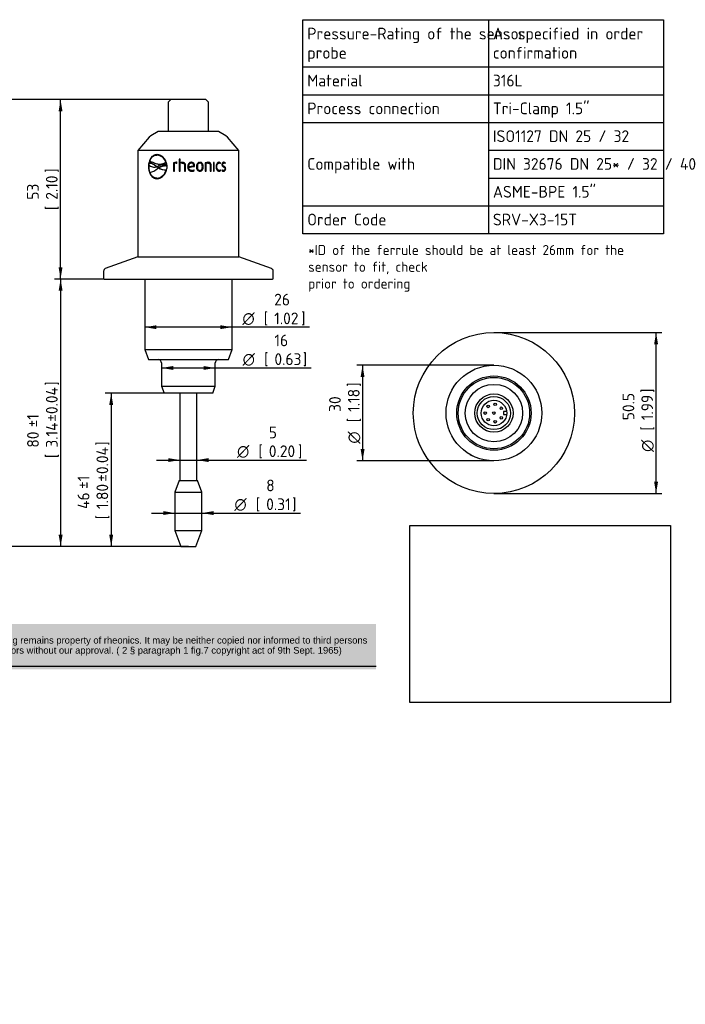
# Model space of a CAD drawing. Header units: millimetres. Extents: x 0 to 300, y -88 to 205.
# Tile 2 of 2: x 102 to 300, y -88 to 205. Entities that reach past the tile are written whole.
import ezdxf
from ezdxf.entities.mleader import LeaderData, LeaderLine
from ezdxf.enums import TextEntityAlignment as Align
from ezdxf.math import Vec2, Vec3

# ---------------------------------------------------------------- set-up
doc = ezdxf.new("R2010")
doc.units = ezdxf.units.MM
doc.layers.add('Default', color=7, linetype='Continuous')
doc.layers.add('SRV-X3-15T', color=7, linetype='Continuous')
doc.styles.add('SEACAD_Solid_Edge_ISO', font='seiso.ttf')
doc.styles.add('SEACAD_Solid_Edge_ISO1_Symbols', font='semeci1.ttf')
doc.dimstyles.new('Rheonics_Publish', dxfattribs={"dimtxt": 3.5, "dimasz": 3.5, "dimexe": 1.75, "dimexo": 0, "dimgap": 0.875, "dimtad": 1, "dimdec": 0, "dimdsep": 46, "dimtxsty": 'SEACAD_Solid_Edge_ISO', "dimblk1": '_SE_FILLED', "dimblk2": '_SE_FILLED', "dimsah": 1, "dimcen": 1.75, "dimazin": 0, "dimtfac": 0.5, "dimtdec": 3, "dimtmove": 0, "dimatfit": 3, "dimfxl": 1, "dimarcsym": 0})
picture_1 = doc.add_image_def('image1.jpg', size_in_pixel=(1363, 928))

# ---------------------------------------------------------------- blocks, each defined once
blk = doc.blocks.new('SE')
at = {"layer": 'Default', "color": 7, "linetype": 'Continuous'}
for p, q in [((241.6, 205.02), (241.6, 190.94)), ((186.29, 190.94), (293.66, 190.94)), ((241.6, 190.94), (241.6, 182.66)), ((186.29, 182.66), (293.66, 182.66)), ((241.6, 182.66), (241.6, 174.38)), ((186.29, 174.38), (293.66, 174.38)), ((241.6, 174.38), (241.6, 166.11)), ((241.6, 166.11), (293.66, 166.11)), ((241.6, 166.11), (241.6, 157.83)), ((241.6, 157.83), (293.66, 157.83)), ((241.6, 157.83), (241.6, 149.55)), ((186.29, 149.55), (293.66, 149.55)), ((241.6, 149.55), (241.6, 141.2))]:
    blk.add_line(p, q, dxfattribs=at)
blk.add_lwpolyline([(186.29, 141.2), (186.29, 205.02), (293.66, 205.02), (293.66, 141.2), (186.29, 141.2)], dxfattribs=at)
at = {"layer": 'Default', "color": 7, "linetype": 'Continuous', "style": 'SEACAD_Solid_Edge_ISO'}
for s, p in [('Pressure-Rating of the sensor', (187.64, 202.63)), ('As specified in order', (242.88, 202.63)), ('probe', (187.64, 196.91)), ('confirmation', (242.88, 196.91)), ('Material', (187.64, 188.63)), ('316L', (242.88, 188.63)), ('Process connection', (187.64, 180.35)), ('Tri-Clamp 1.5"', (242.88, 180.35)), ('ISO1127 DN 25 / 32', (242.88, 172.07)), ('Compatible with', (187.64, 163.8)), ('DIN 32676 DN 25* / 32 / 40', (242.88, 163.8)), ('ASME-BPE 1.5"', (242.88, 155.52)), ('Order Code', (187.64, 147.24)), ('SRV-X3-15T', (242.88, 147.24))]:
    blk.add_text(s, height=3.5, dxfattribs=at).set_placement(p, align=Align.TOP_LEFT)
blk = doc.blocks.new('SE1')
at = {"layer": 'SRV-X3-15T', "color": 7, "linetype": 'Continuous'}
for p, q in [((147.06, 181.22), (146.26, 180.42)), ((146.26, 180.42), (146.26, 171.72)), ((157.46, 181.22), (147.06, 181.22)), ((158.26, 180.42), (157.46, 181.22)), ((158.26, 171.72), (158.26, 180.42)), ((141.08, 170.46), (140.61, 170.07)), ((143.26, 171.72), (141.08, 170.46)), ((161.26, 171.72), (143.26, 171.72)), ((163.44, 170.46), (161.26, 171.72)), ((163.9, 170.07), (163.44, 170.46)), ((140.61, 170.07), (137.26, 166.07)), ((167.26, 166.07), (163.9, 170.07)), ((167.26, 166.07), (137.26, 166.07)), ((137.26, 166.07), (137.26, 134.4)), ((143.1, 164.67), (143.03, 164.68)), ((167.26, 134.4), (167.26, 166.07)), ((140.49, 161.68), (140.58, 162.31)), ((140.68, 162.7), (140.75, 162.7)), ((140.92, 162.33), (140.85, 162.33)), ((142.44, 161.48), (142.51, 161.48)), ((142.44, 161.48), (142.75, 161.24)), ((142.82, 161.23), (142.51, 161.48)), ((142.82, 161.23), (143.4, 161.48)), ((143.37, 161.92), (143.45, 161.92)), ((145.13, 161.9), (145.05, 161.9)), ((145.55, 162.56), (145.63, 162.56)), ((145.75, 161.75), (145.83, 161.75)), ((145.75, 161.75), (145.79, 161.36)), ((145.79, 161.36), (145.86, 161.36)), ((145.86, 161.36), (145.83, 161.75)), ((147.84, 162.36), (147.81, 162.36)), ((147.81, 162.36), (147.81, 159.94)), ((147.84, 162.36), (147.84, 159.94)), ((148.08, 159.94), (148.08, 162.2)), ((148.62, 162.3), (148.81, 162.29)), ((148.7, 162.3), (148.67, 162.3)), ((148.7, 162.3), (148.81, 162.29)), ((148.81, 162.29), (148.87, 162.52)), ((149.82, 163.44), (149.54, 163.44)), ((149.54, 163.44), (149.54, 159.94)), ((149.56, 163.44), (149.56, 159.94)), ((149.82, 162.37), (149.82, 163.44)), ((149.83, 162.37), (149.82, 162.37)), ((149.82, 159.94), (149.82, 162.13)), ((150.43, 162.3), (150.42, 162.3)), ((151.13, 161.68), (151.12, 161.68)), ((151.12, 161.68), (151.12, 159.94)), ((151.13, 161.68), (151.13, 159.94)), ((151.4, 159.94), (151.4, 161.7)), ((152.3, 161.28), (153.83, 161.5)), ((153.12, 162.31), (153.12, 162.31)), ((154.08, 161.33), (154.09, 161.48)), ((154.08, 161.33), (154.09, 161.33)), ((154.09, 161.48), (154.1, 161.48)), ((154.09, 161.33), (154.1, 161.48)), ((155.65, 162.31), (155.67, 162.31)), ((157.29, 162.36), (157.29, 159.94)), ((157.52, 162.2), (157.56, 162.2)), ((157.52, 159.94), (157.52, 162.2)), ((157.56, 159.94), (157.56, 162.2)), ((158.09, 162.31), (158.13, 162.31)), ((158.76, 161.68), (158.76, 159.94)), ((158.97, 161.7), (159.01, 161.7)), ((158.97, 159.94), (158.97, 161.7)), ((159.01, 159.94), (159.01, 161.7)), ((159.93, 162.49), (159.69, 162.49)), ((159.69, 162.49), (159.69, 159.94)), ((159.88, 159.94), (159.88, 162.49)), ((159.93, 159.94), (159.93, 162.49)), ((161.33, 162.3), (161.39, 162.3)), ((161.72, 162.19), (161.78, 162.36)), ((161.77, 162.15), (161.85, 162.36)), ((161.78, 162.36), (161.85, 162.36)), ((162.38, 161.88), (162.44, 161.88)), ((162.77, 162.31), (162.84, 162.31)), ((163.16, 162.2), (163.21, 162.36)), ((163.21, 162.36), (163.29, 162.36)), ((163.21, 162.15), (163.29, 162.36)), ((140.46, 161.25), (140.38, 161.25)), ((141.89, 161.1), (141.96, 161.1)), ((142.75, 161.24), (142.82, 161.23)), ((142.75, 161.24), (142.82, 161.23)), ((142.79, 161.21), (142.76, 161.21)), ((143.33, 160.87), (142.79, 161.21)), ((143.07, 160.66), (143.32, 160.85)), ((143.32, 160.85), (143.35, 160.85)), ((143.33, 160.87), (143.4, 160.86)), ((143.35, 160.85), (143.43, 160.85)), ((145.66, 160.25), (145.73, 160.25)), ((147.81, 159.94), (148.08, 159.94)), ((149.54, 159.94), (149.82, 159.94)), ((151.12, 159.94), (151.4, 159.94)), ((152.05, 161.22), (152.04, 161.22)), ((152.3, 161.28), (152.3, 161.28)), ((152.31, 161.07), (152.31, 161.07)), ((153.23, 160.13), (153.24, 160.13)), ((154.01, 160.07), (153.91, 160.29)), ((154.02, 160.07), (153.93, 160.29)), ((154.01, 160.07), (154.02, 160.07)), ((154.9, 161.22), (154.92, 161.22)), ((155.65, 160.13), (155.67, 160.13)), ((156.65, 161.22), (156.68, 161.22)), ((157.29, 159.94), (157.56, 159.94)), ((158.76, 159.94), (159.01, 159.94)), ((159.69, 159.94), (159.93, 159.94)), ((160.68, 161.22), (160.73, 161.22)), ((161.33, 160.14), (161.39, 160.14)), ((161.78, 160.07), (161.72, 160.25)), ((161.85, 160.07), (161.77, 160.28)), ((161.78, 160.07), (161.85, 160.07)), ((162.27, 160.29), (162.19, 160.07)), ((162.65, 160.13), (162.72, 160.13)), ((162.65, 159.9), (162.72, 159.9)), ((163.28, 160.6), (163.35, 160.6)), ((142.76, 157.82), (142.83, 157.82)), ((142.89, 157.81), (142.96, 157.81)), ((137.26, 134.4), (127.53, 130.86)), ((137.26, 134.4), (167.26, 134.4)), ((176.98, 130.86), (167.26, 134.4)), ((127.01, 130.11), (127.01, 127.97)), ((177.51, 127.97), (177.51, 130.11)), ((127.21, 127.77), (177.31, 127.77)), ((139.26, 127.77), (139.26, 106.77)), ((165.26, 106.77), (165.26, 127.77)), ((139.26, 106.77), (165.26, 106.77)), ((139.26, 106.77), (140.35, 103.77)), ((164.16, 103.77), (165.26, 106.77)), ((140.35, 103.77), (164.16, 103.77)), ((144.26, 102.77), (144.26, 95.83)), ((160.26, 95.83), (160.26, 102.77)), ((144.26, 95.83), (160.26, 95.83)), ((144.26, 95.83), (145.01, 93.77)), ((159.51, 93.77), (160.26, 95.83)), ((159.51, 93.77), (145.01, 93.77)), ((149.75, 93.77), (149.75, 67.76)), ((154.77, 67.76), (154.77, 93.77)), ((149.51, 67.76), (148.26, 64.33)), ((149.51, 67.76), (155.01, 67.76)), ((156.26, 64.33), (155.01, 67.76)), ((148.26, 64.33), (156.26, 64.33)), ((148.26, 64.33), (148.26, 52.9)), ((156.26, 52.9), (156.26, 64.33)), ((148.26, 52.9), (156.26, 52.9)), ((148.26, 52.9), (150.01, 48.09)), ((154.51, 48.09), (156.26, 52.9)), ((150.01, 48.09), (154.51, 48.09))]:
    blk.add_line(p, q, dxfattribs=at)
for centre, radius, start, end in [((142.64, 161.64), 3.05, 17.6422, 85.4166), ((142.7, 161.6), 3.08, 18.0254, 82.549), ((142.03, 163.43), 2.33, 228.7034, 288.0589), ((140.84, 160.45), 2.26, 54.9462, 93.9391), ((140.91, 160.45), 2.26, 86.9049, 93.9304), ((144.86, 159.11), 2.79, 71.3517, 121.7005), ((143.71, 165.14), 3.22, 265.2869, 306.6242), ((144.94, 159.1), 2.79, 71.3774, 86.0995), ((148.64, 160.5), 2.04, 89.4375, 113.9027), ((148.66, 160.51), 2.03, 89.5211, 113.9714), ((148.6, 160.85), 1.45, 89.2195, 111.3223), ((148.73, 161.93), 0.607, 76.5969, 97.0614), ((150.48, 161.12), 1.41, 91.1171, 118.0347), ((150.43, 161.08), 1.22, 90.6638, 120.2261), ((150.49, 161.14), 1.39, 91.1344, 118.2046), ((-80.12, 1732.33), 1588.36, 278.41472, 278.47966), ((-78.67, 1712.09), 1568.13, 278.47038, 278.53573), ((158.13, 160.44), 2.09, 90.0432, 113.5795), ((158.07, 160.77), 1.53, 89.3942, 111.2255), ((158.11, 160.76), 1.55, 89.3949, 111.0902), ((161.31, 161.81), 0.728, 49.4489, 89.7093), ((161.37, 161.8), 0.735, 49.666, 89.7423), ((161.38, 161.71), 0.593, 48.8379, 89.1312), ((162.75, 161.84), 0.695, 48.4553, 90.1088), ((162.83, 161.83), 0.702, 48.6751, 90.142), ((162.82, 161.73), 0.577, 46.8292, 88.3134), ((139.59, 164.68), 5.32, 283.0088, 310.9899), ((142.11, 163.43), 2.33, 266.3373, 286.6236), ((142.61, 160.92), 3.12, 275.143, 347.5808), ((142.68, 160.92), 3.13, 275.1218, 347.5145), ((145.89, 165.83), 5.58, 243.0118, 267.663), ((145.96, 165.83), 5.59, 243.0403, 267.6688), ((153.26, 161.59), 1.7, 268.8347, 296.2728), ((153.26, 161.61), 1.72, 268.8365, 296.1089), ((153.25, 161.62), 1.49, 269.4416, 296.8603), ((161.31, 160.61), 0.716, 269.9529, 310.889), ((161.37, 160.64), 0.74, 270.3893, 310.2026), ((161.38, 160.73), 0.591, 270.8227, 311.214), ((162.74, 160.85), 0.957, 234.7982, 268.9072), ((162.69, 160.96), 0.83, 238.1039, 266.7908), ((162.76, 160.97), 0.839, 233.832, 266.8265), ((127.81, 130.11), 0.8, 110, 180), ((176.71, 130.11), 0.8, 0, 70), ((127.21, 127.97), 0.2, 180, 270), ((177.31, 127.97), 0.2, 270, 0), ((143.26, 102.77), 1, 0, 90), ((161.26, 102.77), 1, 90, 180)]:
    blk.add_arc(centre, radius, start, end, dxfattribs=at)
for points, knots in [([(142.89, 164.83), (142.52, 164.82), (142.17, 164.74), (141.55, 164.38), (141.27, 164.11), (140.84, 163.45), (140.66, 163.05), (140.44, 162.18), (140.39, 161.72), (140.38, 161.25)], [0, 0, 0, 0, 0.25, 0.25, 0.5, 0.5, 0.75, 0.75, 1, 1, 1, 1]), ([(142.95, 164.83), (142.58, 164.82), (142.23, 164.74), (141.61, 164.37), (141.34, 164.1), (140.91, 163.44), (140.74, 163.05), (140.52, 162.18), (140.47, 161.72), (140.46, 161.25)], [0, 0, 0, 0, 0.25, 0.25, 0.5, 0.5, 0.75, 0.75, 1, 1, 1, 1]), ([(140.68, 162.7), (140.77, 163), (140.88, 163.27), (141.1, 163.63), (141.17, 163.75), (141.34, 163.96), (141.43, 164.06), (141.62, 164.23), (141.72, 164.31), (141.93, 164.44), (142.04, 164.5), (142.39, 164.63), (142.63, 164.68), (142.89, 164.68)], [0, 0, 0, 0, 0.25, 0.25, 0.375, 0.375, 0.5, 0.5, 0.625, 0.625, 0.75, 0.75, 1, 1, 1, 1]), ([(145.93, 161.25), (145.91, 161.72), (145.84, 162.19), (145.52, 163.06), (145.28, 163.45), (144.7, 164.12), (144.36, 164.38), (143.64, 164.74), (143.26, 164.82), (142.89, 164.83)], [0, 0, 0, 0, 0.25, 0.25, 0.5, 0.5, 0.75, 0.75, 1, 1, 1, 1]), ([(140.58, 162.31), (140.66, 162.33), (140.73, 162.33), (140.89, 162.33), (140.97, 162.32), (141.2, 162.27), (141.36, 162.21), (141.67, 162.06), (141.83, 161.96), (142.06, 161.79), (142.14, 161.74), (142.29, 161.61), (142.36, 161.55), (142.44, 161.48)], [0, 0, 0, 0, 0.125, 0.125, 0.25, 0.25, 0.5, 0.5, 0.75, 0.75, 0.875, 0.875, 1, 1, 1, 1]), ([(142.51, 161.48), (142.44, 161.54), (142.36, 161.61), (142.21, 161.73), (142.13, 161.79), (141.9, 161.95), (141.74, 162.05), (141.43, 162.21), (141.27, 162.27), (141.05, 162.31), (140.98, 162.32), (140.92, 162.33)], [0, 0, 0, 0, 0.125, 0.125, 0.25, 0.25, 0.5, 0.5, 0.75, 0.75, 0.8558061, 0.8558061, 0.8558061, 0.8558061]), ([(145.55, 162.56), (145.48, 162.52), (145.41, 162.47), (145.27, 162.39), (145.2, 162.35), (144.98, 162.25), (144.83, 162.18), (144.38, 162.02), (144.08, 161.95), (143.64, 161.91), (143.49, 161.91), (143.2, 161.93), (143.06, 161.95), (142.78, 162.01), (142.65, 162.06), (142.39, 162.16), (142.26, 162.23), (142.13, 162.3)], [0, 0, 0, 0, 0.0625, 0.0625, 0.125, 0.125, 0.25, 0.25, 0.5, 0.5, 0.625, 0.625, 0.75, 0.75, 0.875, 0.875, 1, 1, 1, 1]), ([(145.79, 161.36), (145.73, 161.39), (145.68, 161.41), (145.57, 161.44), (145.52, 161.46), (145.35, 161.49), (145.24, 161.51), (145.02, 161.52), (144.91, 161.51), (144.69, 161.49), (144.59, 161.47), (144.27, 161.39), (144.07, 161.31), (143.78, 161.16), (143.69, 161.11), (143.51, 160.99), (143.42, 160.93), (143.33, 160.87)], [0, 0, 0, 0, 0.0625, 0.0625, 0.125, 0.125, 0.25, 0.25, 0.375, 0.375, 0.5, 0.5, 0.75, 0.75, 0.875, 0.875, 1, 1, 1, 1]), ([(143.4, 160.86), (143.49, 160.93), (143.58, 160.99), (143.76, 161.1), (143.86, 161.16), (144.15, 161.3), (144.35, 161.38), (144.66, 161.46), (144.77, 161.48), (144.97, 161.51), (145.06, 161.51), (145.16, 161.51)], [0, 0, 0, 0, 0.125, 0.125, 0.25, 0.25, 0.5, 0.5, 0.625, 0.625, 0.7325234, 0.7325234, 0.7325234, 0.7325234]), ([(150.42, 162.3), (150.5, 162.29), (150.59, 162.29), (150.76, 162.24), (150.85, 162.21), (150.99, 162.1), (151.04, 162.03), (151.11, 161.86), (151.12, 161.77), (151.12, 161.68)], [0, 0, 0, 0, 0.25, 0.25, 0.5, 0.5, 0.75, 0.75, 1, 1, 1, 1]), ([(150.43, 162.3), (150.52, 162.29), (150.61, 162.29), (150.78, 162.24), (150.86, 162.21), (151, 162.1), (151.05, 162.03), (151.12, 161.86), (151.13, 161.77), (151.13, 161.68)], [0, 0, 0, 0, 0.25, 0.25, 0.5, 0.5, 0.75, 0.75, 1, 1, 1, 1]), ([(151.4, 161.7), (151.4, 161.76), (151.39, 161.82), (151.37, 161.93), (151.36, 161.99), (151.31, 162.1), (151.28, 162.15), (151.21, 162.25), (151.17, 162.29), (151.03, 162.41), (150.92, 162.46), (150.69, 162.52), (150.57, 162.53), (150.45, 162.53)], [0, 0, 0, 0, 0.125, 0.125, 0.25, 0.25, 0.375, 0.375, 0.5, 0.5, 0.75, 0.75, 1, 1, 1, 1]), ([(153.12, 162.54), (153.04, 162.53), (152.96, 162.53), (152.8, 162.49), (152.73, 162.47), (152.51, 162.36), (152.39, 162.25), (152.21, 162), (152.14, 161.85), (152.08, 161.62), (152.07, 161.54), (152.05, 161.38), (152.05, 161.3), (152.04, 161.22)], [0, 0, 0, 0, 0.125, 0.125, 0.25, 0.25, 0.5, 0.5, 0.75, 0.75, 0.875, 0.875, 1, 1, 1, 1]), ([(152.25, 162.06), (152.18, 161.95), (152.14, 161.82), (152.08, 161.61), (152.07, 161.54), (152.05, 161.38), (152.05, 161.3), (152.05, 161.22)], [0.5407445, 0.5407445, 0.5407445, 0.5407445, 0.75, 0.75, 0.875, 0.875, 1, 1, 1, 1]), ([(153.12, 162.31), (153, 162.31), (152.87, 162.28), (152.66, 162.17), (152.56, 162.08), (152.42, 161.88), (152.38, 161.76), (152.32, 161.53), (152.3, 161.4), (152.3, 161.28)], [0, 0, 0, 0, 0.25, 0.25, 0.5, 0.5, 0.75, 0.75, 1, 1, 1, 1]), ([(153.12, 162.31), (152.99, 162.31), (152.87, 162.28), (152.65, 162.17), (152.56, 162.08), (152.42, 161.88), (152.38, 161.76), (152.32, 161.53), (152.3, 161.4), (152.3, 161.28)], [0, 0, 0, 0, 0.25, 0.25, 0.5, 0.5, 0.75, 0.75, 1, 1, 1, 1]), ([(154.1, 161.48), (154.1, 161.55), (154.1, 161.62), (154.08, 161.75), (154.06, 161.82), (154.01, 162.01), (153.94, 162.14), (153.76, 162.34), (153.65, 162.42), (153.46, 162.49), (153.39, 162.51), (153.26, 162.53), (153.19, 162.54), (153.12, 162.54)], [0, 0, 0, 0, 0.125, 0.125, 0.25, 0.25, 0.5, 0.5, 0.75, 0.75, 0.875, 0.875, 1, 1, 1, 1]), ([(154.09, 161.48), (154.09, 161.55), (154.08, 161.62), (154.07, 161.75), (154.05, 161.82), (153.99, 162.01), (153.93, 162.14), (153.75, 162.34), (153.64, 162.42), (153.45, 162.49), (153.38, 162.51), (153.25, 162.53), (153.18, 162.54), (153.12, 162.54)], [0, 0, 0, 0, 0.125, 0.125, 0.25, 0.25, 0.5, 0.5, 0.75, 0.75, 0.875, 0.875, 1, 1, 1, 1]), ([(153.83, 161.5), (153.83, 161.6), (153.82, 161.71), (153.77, 161.9), (153.73, 162), (153.6, 162.16), (153.52, 162.22), (153.33, 162.3), (153.22, 162.31), (153.12, 162.31)], [0, 0, 0, 0, 0.25, 0.25, 0.5, 0.5, 0.75, 0.75, 1, 1, 1, 1]), ([(155.67, 162.54), (155.59, 162.53), (155.51, 162.53), (155.36, 162.5), (155.29, 162.47), (155.08, 162.36), (154.96, 162.25), (154.79, 161.99), (154.73, 161.84), (154.68, 161.61), (154.66, 161.54), (154.64, 161.38), (154.64, 161.3), (154.64, 161.22)], [0, 0, 0, 0, 0.125, 0.125, 0.25, 0.25, 0.5, 0.5, 0.75, 0.75, 0.875, 0.875, 1, 1, 1, 1]), ([(155.65, 162.31), (155.59, 162.3), (155.52, 162.3), (155.41, 162.27), (155.35, 162.24), (155.19, 162.15), (155.11, 162.05), (154.99, 161.83), (154.95, 161.71), (154.91, 161.47), (154.9, 161.34), (154.9, 161.22)], [0, 0, 0, 0, 0.125, 0.125, 0.25, 0.25, 0.5, 0.5, 0.75, 0.75, 1, 1, 1, 1]), ([(155.67, 162.31), (155.61, 162.3), (155.55, 162.3), (155.43, 162.27), (155.37, 162.24), (155.21, 162.15), (155.13, 162.05), (155.01, 161.83), (154.97, 161.71), (154.93, 161.47), (154.92, 161.34), (154.92, 161.22)], [0, 0, 0, 0, 0.125, 0.125, 0.25, 0.25, 0.5, 0.5, 0.75, 0.75, 1, 1, 1, 1]), ([(156.65, 161.22), (156.65, 161.3), (156.65, 161.38), (156.63, 161.53), (156.62, 161.61), (156.58, 161.76), (156.56, 161.84), (156.5, 161.98), (156.47, 162.05), (156.38, 162.18), (156.33, 162.25), (156.22, 162.35), (156.16, 162.4), (156.02, 162.47), (155.95, 162.49), (155.8, 162.53), (155.72, 162.53), (155.65, 162.54)], [0, 0, 0, 0, 0.125, 0.125, 0.25, 0.25, 0.375, 0.375, 0.5, 0.5, 0.625, 0.625, 0.75, 0.75, 0.875, 0.875, 1, 1, 1, 1]), ([(156.68, 161.22), (156.68, 161.3), (156.68, 161.38), (156.66, 161.54), (156.65, 161.61), (156.61, 161.76), (156.59, 161.84), (156.53, 161.98), (156.5, 162.06), (156.41, 162.19), (156.36, 162.25), (156.25, 162.35), (156.18, 162.4), (156.05, 162.47), (155.97, 162.5), (155.83, 162.53), (155.75, 162.53), (155.67, 162.54)], [0, 0, 0, 0, 0.125, 0.125, 0.25, 0.25, 0.375, 0.375, 0.5, 0.5, 0.625, 0.625, 0.75, 0.75, 0.875, 0.875, 1, 1, 1, 1]), ([(156.41, 161.22), (156.41, 161.34), (156.4, 161.47), (156.36, 161.71), (156.32, 161.83), (156.21, 162.05), (156.12, 162.15), (155.97, 162.24), (155.91, 162.27), (155.79, 162.3), (155.73, 162.3), (155.67, 162.31)], [0, 0, 0, 0, 0.25, 0.25, 0.5, 0.5, 0.75, 0.75, 0.875, 0.875, 1, 1, 1, 1]), ([(158.97, 161.7), (158.97, 161.76), (158.96, 161.82), (158.94, 161.94), (158.93, 162), (158.89, 162.11), (158.86, 162.16), (158.8, 162.26), (158.76, 162.3), (158.63, 162.42), (158.53, 162.46), (158.31, 162.53), (158.2, 162.53), (158.09, 162.54)], [0, 0, 0, 0, 0.125, 0.125, 0.25, 0.25, 0.375, 0.375, 0.5, 0.5, 0.75, 0.75, 1, 1, 1, 1]), ([(159.01, 161.7), (159.01, 161.76), (159.01, 161.82), (158.99, 161.94), (158.97, 162), (158.93, 162.11), (158.91, 162.16), (158.84, 162.26), (158.8, 162.3), (158.67, 162.42), (158.57, 162.47), (158.35, 162.53), (158.24, 162.53), (158.13, 162.54)], [0, 0, 0, 0, 0.125, 0.125, 0.25, 0.25, 0.375, 0.375, 0.5, 0.5, 0.75, 0.75, 1, 1, 1, 1]), ([(158.13, 162.31), (158.21, 162.3), (158.29, 162.3), (158.45, 162.25), (158.52, 162.21), (158.65, 162.1), (158.69, 162.02), (158.75, 161.86), (158.76, 161.77), (158.76, 161.68)], [0, 0, 0, 0, 0.25, 0.25, 0.5, 0.5, 0.75, 0.75, 1, 1, 1, 1]), ([(161.37, 162.54), (161.31, 162.53), (161.25, 162.53), (161.12, 162.49), (161.06, 162.47), (160.89, 162.36), (160.78, 162.25), (160.63, 161.99), (160.58, 161.84), (160.53, 161.62), (160.52, 161.54), (160.5, 161.38), (160.5, 161.3), (160.5, 161.22)], [0, 0, 0, 0, 0.125, 0.125, 0.25, 0.25, 0.5, 0.5, 0.75, 0.75, 0.875, 0.875, 1, 1, 1, 1]), ([(160.68, 161.22), (160.68, 161.35), (160.69, 161.47), (160.73, 161.72), (160.76, 161.84), (160.87, 162.05), (160.95, 162.14), (161.08, 162.24), (161.13, 162.26), (161.23, 162.29), (161.28, 162.3), (161.33, 162.3)], [0, 0, 0, 0, 0.25, 0.25, 0.5, 0.5, 0.75, 0.75, 0.875, 0.875, 1, 1, 1, 1]), ([(160.73, 161.22), (160.74, 161.35), (160.74, 161.47), (160.79, 161.72), (160.82, 161.84), (160.9, 162), (160.94, 162.05), (161.01, 162.14), (161.05, 162.18), (161.14, 162.24), (161.19, 162.26), (161.29, 162.29), (161.34, 162.3), (161.39, 162.3)], [0, 0, 0, 0, 0.25, 0.25, 0.5, 0.5, 0.625, 0.625, 0.75, 0.75, 0.875, 0.875, 1, 1, 1, 1]), ([(162.82, 162.54), (162.79, 162.54), (162.75, 162.53), (162.68, 162.52), (162.65, 162.51), (162.55, 162.48), (162.48, 162.44), (162.37, 162.33), (162.32, 162.25), (162.25, 162.08), (162.24, 161.98), (162.23, 161.88)], [0, 0, 0, 0, 0.125, 0.125, 0.25, 0.25, 0.5, 0.5, 0.75, 0.75, 1, 1, 1, 1]), ([(162.23, 161.88), (162.24, 161.79), (162.25, 161.7), (162.3, 161.53), (162.35, 161.45), (162.45, 161.33), (162.51, 161.29), (162.63, 161.21), (162.69, 161.18), (162.75, 161.14)], [0, 0, 0, 0, 0.25, 0.25, 0.5, 0.5, 0.75, 0.75, 1, 1, 1, 1]), ([(162.38, 161.88), (162.38, 161.95), (162.39, 162.01), (162.43, 162.12), (162.47, 162.17), (162.54, 162.25), (162.58, 162.27), (162.67, 162.3), (162.72, 162.31), (162.77, 162.31)], [0, 0, 0, 0, 0.25, 0.25, 0.5, 0.5, 0.75, 0.75, 1, 1, 1, 1]), ([(162.77, 161.36), (162.68, 161.4), (162.58, 161.45), (162.47, 161.57), (162.43, 161.62), (162.39, 161.74), (162.38, 161.81), (162.38, 161.88)], [0, 0, 0, 0, 0.5, 0.5, 0.75, 0.75, 1, 1, 1, 1]), ([(162.44, 161.88), (162.45, 161.95), (162.46, 162.01), (162.5, 162.12), (162.53, 162.17), (162.61, 162.25), (162.65, 162.27), (162.75, 162.3), (162.79, 162.31), (162.84, 162.31)], [0, 0, 0, 0, 0.25, 0.25, 0.5, 0.5, 0.75, 0.75, 1, 1, 1, 1]), ([(162.84, 161.36), (162.75, 161.4), (162.65, 161.45), (162.53, 161.57), (162.5, 161.62), (162.45, 161.74), (162.45, 161.81), (162.44, 161.88)], [0, 0, 0, 0, 0.5, 0.5, 0.75, 0.75, 1, 1, 1, 1]), ([(163.28, 160.6), (163.27, 160.69), (163.26, 160.79), (163.21, 160.96), (163.17, 161.04), (163.07, 161.16), (163.01, 161.21), (162.89, 161.29), (162.83, 161.32), (162.77, 161.36)], [0, 0, 0, 0, 0.25, 0.25, 0.5, 0.5, 0.75, 0.75, 1, 1, 1, 1]), ([(163.35, 160.6), (163.35, 160.69), (163.34, 160.79), (163.28, 160.96), (163.24, 161.04), (163.14, 161.16), (163.08, 161.21), (162.96, 161.29), (162.9, 161.32), (162.84, 161.36)], [0, 0, 0, 0, 0.25, 0.25, 0.5, 0.5, 0.75, 0.75, 1, 1, 1, 1]), ([(140.38, 161.25), (140.39, 160.78), (140.44, 160.31), (140.67, 159.44), (140.83, 159.05), (141.28, 158.38), (141.55, 158.12), (142.17, 157.76), (142.52, 157.68), (142.89, 157.66)], [0, 0, 0, 0, 0.25, 0.25, 0.5, 0.5, 0.75, 0.75, 1, 1, 1, 1]), ([(140.46, 161.25), (140.47, 160.78), (140.52, 160.31), (140.74, 159.45), (140.91, 159.05), (141.34, 158.39), (141.62, 158.12), (142.23, 157.76), (142.58, 157.68), (142.95, 157.66)], [0, 0, 0, 0, 0.25, 0.25, 0.5, 0.5, 0.75, 0.75, 1, 1, 1, 1]), ([(142.89, 157.81), (142.77, 157.82), (142.66, 157.82), (142.44, 157.86), (142.33, 157.89), (142.11, 157.97), (142.01, 158.01), (141.81, 158.13), (141.72, 158.19), (141.54, 158.34), (141.45, 158.42), (141.29, 158.6), (141.21, 158.7), (141.07, 158.9), (141.01, 159.01), (140.89, 159.25), (140.83, 159.37), (140.78, 159.5)], [0, 0, 0, 0, 0.125, 0.125, 0.25, 0.25, 0.375, 0.375, 0.5, 0.5, 0.625, 0.625, 0.75, 0.75, 0.875, 0.875, 1, 1, 1, 1]), ([(142.89, 157.66), (143.26, 157.68), (143.64, 157.76), (144.36, 158.12), (144.7, 158.38), (145.28, 159.04), (145.52, 159.44), (145.84, 160.31), (145.91, 160.78), (145.93, 161.25)], [0, 0, 0, 0, 0.25, 0.25, 0.5, 0.5, 0.75, 0.75, 1, 1, 1, 1]), ([(152.04, 161.22), (152.05, 161.13), (152.05, 161.05), (152.07, 160.88), (152.08, 160.8), (152.15, 160.56), (152.22, 160.4), (152.44, 160.15), (152.58, 160.04), (152.81, 159.95), (152.89, 159.93), (153.06, 159.9), (153.15, 159.9), (153.23, 159.9)], [0, 0, 0, 0, 0.125, 0.125, 0.25, 0.25, 0.5, 0.5, 0.75, 0.75, 0.875, 0.875, 1, 1, 1, 1]), ([(152.05, 161.22), (152.05, 161.14), (152.05, 161.05), (152.07, 160.88), (152.08, 160.8), (152.14, 160.61), (152.18, 160.49), (152.25, 160.39)], [0, 0, 0, 0, 0.125, 0.125, 0.25, 0.25, 0.429329, 0.429329, 0.429329, 0.429329]), ([(153.24, 160.13), (153.11, 160.13), (152.99, 160.15), (152.76, 160.23), (152.65, 160.3), (152.48, 160.48), (152.42, 160.59), (152.36, 160.76), (152.35, 160.82), (152.32, 160.94), (152.32, 161.01), (152.31, 161.07)], [0, 0, 0, 0, 0.25, 0.25, 0.5, 0.5, 0.75, 0.75, 0.875, 0.875, 1, 1, 1, 1]), ([(153.23, 160.13), (153.11, 160.13), (152.99, 160.15), (152.76, 160.23), (152.65, 160.3), (152.48, 160.48), (152.42, 160.59), (152.36, 160.77), (152.35, 160.82), (152.32, 160.95), (152.32, 161.01), (152.31, 161.07)], [0, 0, 0, 0, 0.25, 0.25, 0.5, 0.5, 0.75, 0.75, 0.875, 0.875, 1, 1, 1, 1]), ([(154.64, 161.22), (154.64, 161.14), (154.64, 161.06), (154.66, 160.9), (154.68, 160.83), (154.73, 160.6), (154.79, 160.45), (154.96, 160.18), (155.08, 160.07), (155.29, 159.97), (155.36, 159.94), (155.51, 159.9), (155.59, 159.9), (155.67, 159.9)], [0, 0, 0, 0, 0.125, 0.125, 0.25, 0.25, 0.5, 0.5, 0.75, 0.75, 0.875, 0.875, 1, 1, 1, 1]), ([(154.9, 161.22), (154.9, 161.09), (154.91, 160.97), (154.95, 160.73), (154.99, 160.61), (155.11, 160.39), (155.19, 160.29), (155.35, 160.19), (155.41, 160.17), (155.52, 160.14), (155.59, 160.13), (155.65, 160.13)], [0, 0, 0, 0, 0.25, 0.25, 0.5, 0.5, 0.75, 0.75, 0.875, 0.875, 1, 1, 1, 1]), ([(154.92, 161.22), (154.92, 161.09), (154.93, 160.97), (154.97, 160.73), (155.01, 160.61), (155.13, 160.39), (155.21, 160.29), (155.37, 160.19), (155.43, 160.17), (155.55, 160.14), (155.61, 160.13), (155.67, 160.13)], [0, 0, 0, 0, 0.25, 0.25, 0.5, 0.5, 0.75, 0.75, 0.875, 0.875, 1, 1, 1, 1]), ([(155.65, 159.9), (155.72, 159.9), (155.8, 159.9), (155.95, 159.94), (156.02, 159.96), (156.23, 160.07), (156.34, 160.18), (156.51, 160.45), (156.57, 160.6), (156.62, 160.83), (156.63, 160.9), (156.65, 161.06), (156.65, 161.14), (156.65, 161.22)], [0, 0, 0, 0, 0.125, 0.125, 0.25, 0.25, 0.5, 0.5, 0.75, 0.75, 0.875, 0.875, 1, 1, 1, 1]), ([(155.67, 159.9), (155.75, 159.9), (155.82, 159.9), (155.97, 159.94), (156.05, 159.96), (156.25, 160.07), (156.37, 160.18), (156.54, 160.45), (156.59, 160.6), (156.65, 160.82), (156.66, 160.9), (156.68, 161.06), (156.68, 161.14), (156.68, 161.22)], [0, 0, 0, 0, 0.125, 0.125, 0.25, 0.25, 0.5, 0.5, 0.75, 0.75, 0.875, 0.875, 1, 1, 1, 1]), ([(155.67, 160.13), (155.73, 160.13), (155.79, 160.14), (155.91, 160.17), (155.97, 160.19), (156.12, 160.29), (156.21, 160.39), (156.32, 160.6), (156.36, 160.73), (156.4, 160.97), (156.41, 161.09), (156.41, 161.22)], [0, 0, 0, 0, 0.125, 0.125, 0.25, 0.25, 0.5, 0.5, 0.75, 0.75, 1, 1, 1, 1]), ([(160.5, 161.22), (160.5, 161.14), (160.5, 161.06), (160.52, 160.9), (160.53, 160.82), (160.58, 160.59), (160.63, 160.44), (160.75, 160.25), (160.79, 160.19), (160.89, 160.08), (160.94, 160.04), (161.06, 159.97), (161.12, 159.94), (161.24, 159.91), (161.31, 159.9), (161.37, 159.9)], [0, 0, 0, 0, 0.125, 0.125, 0.25, 0.25, 0.5, 0.5, 0.625, 0.625, 0.75, 0.75, 0.875, 0.875, 1, 1, 1, 1]), ([(161.33, 160.14), (161.23, 160.14), (161.13, 160.17), (160.95, 160.3), (160.87, 160.39), (160.76, 160.6), (160.73, 160.72), (160.69, 160.97), (160.68, 161.09), (160.68, 161.22)], [0, 0, 0, 0, 0.25, 0.25, 0.5, 0.5, 0.75, 0.75, 1, 1, 1, 1]), ([(161.39, 160.14), (161.29, 160.14), (161.19, 160.17), (161.01, 160.3), (160.93, 160.39), (160.82, 160.6), (160.79, 160.72), (160.74, 160.97), (160.74, 161.09), (160.73, 161.22)], [0, 0, 0, 0, 0.25, 0.25, 0.5, 0.5, 0.75, 0.75, 1, 1, 1, 1]), ([(162.69, 159.9), (162.75, 159.9), (162.82, 159.91), (162.95, 159.96), (163.02, 159.99), (163.14, 160.11), (163.19, 160.19), (163.24, 160.33), (163.26, 160.38), (163.27, 160.49), (163.27, 160.54), (163.28, 160.6)], [0.0479238, 0.0479238, 0.0479238, 0.0479238, 0.25, 0.25, 0.5, 0.5, 0.75, 0.75, 0.875, 0.875, 1, 1, 1, 1]), ([(162.72, 159.9), (162.8, 159.9), (162.87, 159.91), (163.02, 159.96), (163.09, 159.99), (163.21, 160.11), (163.26, 160.19), (163.32, 160.33), (163.33, 160.38), (163.35, 160.49), (163.35, 160.54), (163.35, 160.6)], [0, 0, 0, 0, 0.25, 0.25, 0.5, 0.5, 0.75, 0.75, 0.875, 0.875, 1, 1, 1, 1]), ([(163.15, 160.6), (163.15, 160.53), (163.14, 160.45), (163.09, 160.33), (163.05, 160.27), (162.97, 160.19), (162.92, 160.17), (162.82, 160.13), (162.77, 160.13), (162.72, 160.13)], [0, 0, 0, 0, 0.25, 0.25, 0.5, 0.5, 0.75, 0.75, 1, 1, 1, 1]), ([(162.75, 161.14), (162.84, 161.09), (162.94, 161.04), (163.06, 160.92), (163.1, 160.87), (163.14, 160.74), (163.15, 160.67), (163.15, 160.6)], [0, 0, 0, 0, 0.5, 0.5, 0.75, 0.75, 1, 1, 1, 1])]:
    blk.add_open_spline(points, degree=3, knots=knots, dxfattribs=at)
blk.add_open_spline([(142.83, 157.82), (142.87, 157.81), (142.92, 157.81), (142.96, 157.81)], degree=3, dxfattribs=at)
blk = doc.blocks.new('SE3')
at = {"layer": 'SRV-X3-15T', "color": 7, "linetype": 'Continuous'}
for p, q in [((246.95, 88.33), (246.03, 88.33)), ((246.03, 88.33), (246.03, 87.38)), ((246.03, 87.38), (246.95, 87.38))]:
    blk.add_line(p, q, dxfattribs=at)
for centre, radius in [((243.18, 87.85), 23.99), ((243.18, 87.85), 14.25), ((243.18, 87.85), 11.06), ((243.18, 87.85), 10.62), ((243.18, 87.85), 8.55), ((243.18, 87.85), 5.7), ((243.18, 87.85), 4.94), ((243.18, 87.85), 3.8), ((240.57, 87.85), 0.38), ((241.47, 89.83), 0.38), ((243.18, 87.85), 0.38), ((243.55, 90.44), 0.38), ((245.37, 89.28), 0.38), ((241.47, 85.88), 0.38), ((243.55, 85.27), 0.38), ((245.37, 86.43), 0.38)]:
    blk.add_circle(centre, radius, dxfattribs=at)
blk.add_arc((243.18, 87.85), 14.25, 240.1658, 243.3043, dxfattribs=at)
blk = doc.blocks.new('DMBLK11')
at = {"layer": 'Default', "linetype": 'Continuous'}
for points in [[(147.76, 101.86), (144.26, 101.28), (147.76, 100.7)], [(156.76, 101.86), (156.76, 100.7), (160.26, 101.28)]]:
    blk.add_hatch(color=7, dxfattribs=at).paths.add_polyline_path(points)
at = {"layer": 'Default', "color": 7, "linetype": 'Continuous'}
blk.add_line((144.26, 101.28), (188.79, 101.28), dxfattribs=at)
for s, style, p in [('16', 'SEACAD_Solid_Edge_ISO', (177.86, 111.25)), ('O', 'SEACAD_Solid_Edge_ISO1_Symbols', (168.41, 105.65)), ('[', 'SEACAD_Solid_Edge_ISO', (174.76, 105.65)), ('0.63', 'SEACAD_Solid_Edge_ISO', (177.86, 105.65)), (']', 'SEACAD_Solid_Edge_ISO', (186.29, 105.65))]:
    blk.add_text(s, height=3.5, dxfattribs=dict(at, style=style)).set_placement(p, align=Align.TOP_LEFT)
blk = doc.blocks.new('_SE_FILLED')
at = {"color": 0}
blk.add_line((0, 0), (-1, 0), dxfattribs=at)
blk.add_solid([(0, 0), (-1, -0.1665), (-1, 0.1665), (0, 0)], dxfattribs=at)
blk = doc.blocks.new('DMBLK12')
at = {"layer": 'Default', "linetype": 'Continuous'}
for points in [[(113.63, 177.72), (114.79, 177.72), (114.21, 181.22)], [(113.63, 131.27), (114.21, 127.77), (114.79, 131.27)]]:
    blk.add_hatch(color=7, dxfattribs=at).paths.add_polyline_path(points)
at = {"layer": 'Default', "color": 7, "linetype": 'Continuous'}
for p, q in [((152.26, 181.22), (112.46, 181.22)), ((114.21, 127.77), (114.21, 181.22)), ((127.21, 127.77), (112.46, 127.77))]:
    blk.add_line(p, q, dxfattribs=at)
at = {"layer": 'Default', "color": 7, "linetype": 'Continuous', "style": 'SEACAD_Solid_Edge_ISO'}
for s, p in [(']', (109.84, 159.43)), ('2.10', (109.84, 151.39)), ('53', (104.24, 151.39)), ('[', (109.84, 148.29))]:
    blk.add_text(s, height=3.5, rotation=90, dxfattribs=at).set_placement(p, align=Align.TOP_LEFT)
blk = doc.blocks.new('DMBLK13')
at = {"layer": 'Default', "linetype": 'Continuous'}
for points in [[(203.51, 98.6), (204.67, 98.6), (204.09, 102.1)], [(203.51, 77.1), (204.09, 73.6), (204.67, 77.1)]]:
    blk.add_hatch(color=7, dxfattribs=at).paths.add_polyline_path(points)
at = {"layer": 'Default', "color": 7, "linetype": 'Continuous'}
for p, q in [((243.18, 102.1), (202.34, 102.1)), ((204.09, 102.1), (204.09, 73.6)), ((243.18, 73.6), (202.34, 73.6))]:
    blk.add_line(p, q, dxfattribs=at)
for s, style, p in [(']', 'SEACAD_Solid_Edge_ISO', (199.72, 95.68)), ('1.18', 'SEACAD_Solid_Edge_ISO', (199.72, 88.2)), ('30', 'SEACAD_Solid_Edge_ISO', (194.12, 88.2)), ('[', 'SEACAD_Solid_Edge_ISO', (199.72, 85.1)), ('O', 'SEACAD_Solid_Edge_ISO1_Symbols', (199.72, 78.75))]:
    blk.add_text(s, height=3.5, rotation=90, dxfattribs=dict(at, style=style)).set_placement(p, align=Align.TOP_LEFT)
blk = doc.blocks.new('DMBLK14')
at = {"layer": 'Default', "linetype": 'Continuous'}
for points in [[(292.02, 108.34), (291.44, 111.84), (290.86, 108.34)], [(292.02, 67.37), (290.86, 67.37), (291.44, 63.87)]]:
    blk.add_hatch(color=7, dxfattribs=at).paths.add_polyline_path(points)
at = {"layer": 'Default', "color": 7, "linetype": 'Continuous'}
for p, q in [((243.18, 111.84), (293.19, 111.84)), ((291.44, 63.87), (291.44, 111.84)), ((243.18, 63.87), (293.19, 63.87))]:
    blk.add_line(p, q, dxfattribs=at)
for s, style, p in [('50.5', 'SEACAD_Solid_Edge_ISO', (281.46, 85.72)), (']', 'SEACAD_Solid_Edge_ISO', (287.06, 93.84)), ('1.99', 'SEACAD_Solid_Edge_ISO', (287.06, 85.72)), ('[', 'SEACAD_Solid_Edge_ISO', (287.06, 82.62)), ('O', 'SEACAD_Solid_Edge_ISO1_Symbols', (287.06, 76.28))]:
    blk.add_text(s, height=3.5, rotation=90, dxfattribs=dict(at, style=style)).set_placement(p, align=Align.TOP_LEFT)
blk = doc.blocks.new('DMBLK15')
at = {"layer": 'Default', "linetype": 'Continuous'}
for points in [[(95.01, 177.72), (96.17, 177.72), (95.59, 181.22)], [(95.01, 51.59), (95.59, 48.09), (96.17, 51.59)]]:
    blk.add_hatch(color=7, dxfattribs=at).paths.add_polyline_path(points)
at = {"layer": 'Default', "color": 7, "linetype": 'Continuous'}
for p, q in [((147.06, 181.22), (93.84, 181.22)), ((95.59, 181.22), (95.59, 48.09)), ((152.26, 48.09), (93.84, 48.09))]:
    blk.add_line(p, q, dxfattribs=at)
at = {"layer": 'Default', "color": 7, "linetype": 'Continuous', "style": 'SEACAD_Solid_Edge_ISO'}
for s, p in [('±0.04', (91.21, 114.49)), (']', (91.21, 125.23)), ('±1', (85.61, 112.74)), ('5.24', (91.21, 105.9)), ('133', (85.61, 105.9)), ('[', (91.21, 102.8))]:
    blk.add_text(s, height=3.5, rotation=90, dxfattribs=at).set_placement(p, align=Align.TOP_LEFT)
blk = doc.blocks.new('DMBLK16')
at = {"layer": 'Default', "linetype": 'Continuous'}
for points in [[(113.65, 124.27), (114.82, 124.27), (114.24, 127.77)], [(113.65, 51.59), (114.24, 48.09), (114.82, 51.59)]]:
    blk.add_hatch(color=7, dxfattribs=at).paths.add_polyline_path(points)
at = {"layer": 'Default', "color": 7, "linetype": 'Continuous'}
for p, q in [((127.21, 127.77), (112.49, 127.77)), ((114.24, 127.77), (114.24, 48.09)), ((152.26, 48.09), (112.49, 48.09))]:
    blk.add_line(p, q, dxfattribs=at)
at = {"layer": 'Default', "color": 7, "linetype": 'Continuous', "style": 'SEACAD_Solid_Edge_ISO'}
for s, p in [('±0.04', (109.86, 85.27)), (']', (109.86, 96.01)), ('±1', (104.26, 83.6)), ('3.14', (109.86, 77.55)), ('80', (104.26, 77.55)), ('[', (109.86, 74.45))]:
    blk.add_text(s, height=3.5, rotation=90, dxfattribs=at).set_placement(p, align=Align.TOP_LEFT)
blk = doc.blocks.new('DMBLK17')
at = {"layer": 'Default', "linetype": 'Continuous'}
for points in [[(128.7, 90.27), (129.86, 90.27), (129.28, 93.77)], [(128.7, 51.59), (129.28, 48.09), (129.86, 51.59)]]:
    blk.add_hatch(color=7, dxfattribs=at).paths.add_polyline_path(points)
at = {"layer": 'Default', "color": 7, "linetype": 'Continuous'}
for p, q in [((152.26, 93.77), (127.53, 93.77)), ((129.28, 93.77), (129.28, 48.09)), ((152.26, 48.09), (127.53, 48.09))]:
    blk.add_line(p, q, dxfattribs=at)
at = {"layer": 'Default', "color": 7, "linetype": 'Continuous', "style": 'SEACAD_Solid_Edge_ISO'}
for s, p in [('±0.04', (124.9, 67.4)), (']', (124.9, 78.14)), ('±1', (119.3, 65.25)), ('1.80', (124.9, 59.29)), ('46', (119.3, 59.29)), ('[', (124.9, 56.19))]:
    blk.add_text(s, height=3.5, rotation=90, dxfattribs=at).set_placement(p, align=Align.TOP_LEFT)
blk = doc.blocks.new('DMBLK18')
at = {"layer": 'Default', "linetype": 'Continuous'}
for points in [[(142.76, 112.85), (142.76, 114.01), (139.26, 113.43)], [(161.76, 112.85), (165.26, 113.43), (161.76, 114.01)]]:
    blk.add_hatch(color=7, dxfattribs=at).paths.add_polyline_path(points)
at = {"layer": 'Default', "color": 7, "linetype": 'Continuous'}
blk.add_line((188.32, 113.43), (139.26, 113.43), dxfattribs=at)
for s, style, p in [('26', 'SEACAD_Solid_Edge_ISO', (177.79, 123.4)), ('O', 'SEACAD_Solid_Edge_ISO1_Symbols', (168.34, 117.8)), ('[', 'SEACAD_Solid_Edge_ISO', (174.68, 117.8)), ('1.02', 'SEACAD_Solid_Edge_ISO', (177.79, 117.8)), (']', 'SEACAD_Solid_Edge_ISO', (185.82, 117.8))]:
    blk.add_text(s, height=3.5, dxfattribs=dict(at, style=style)).set_placement(p, align=Align.TOP_LEFT)
blk = doc.blocks.new('DMBLK19')
at = {"layer": 'Default', "linetype": 'Continuous'}
for points in [[(146.25, 74.43), (146.25, 73.27), (149.75, 73.85)], [(158.27, 74.43), (154.77, 73.85), (158.27, 73.27)]]:
    blk.add_hatch(color=7, dxfattribs=at).paths.add_polyline_path(points)
at = {"layer": 'Default', "color": 7, "linetype": 'Continuous'}
blk.add_line((142.75, 73.85), (187.36, 73.85), dxfattribs=at)
for s, style, p in [('5', 'SEACAD_Solid_Edge_ISO', (176.19, 83.83)), ('O', 'SEACAD_Solid_Edge_ISO1_Symbols', (166.74, 78.23)), ('[', 'SEACAD_Solid_Edge_ISO', (173.09, 78.23)), ('0.20', 'SEACAD_Solid_Edge_ISO', (176.19, 78.23)), (']', 'SEACAD_Solid_Edge_ISO', (184.86, 78.23))]:
    blk.add_text(s, height=3.5, dxfattribs=dict(at, style=style)).set_placement(p, align=Align.TOP_LEFT)
blk = doc.blocks.new('DMBLK20')
at = {"layer": 'Default', "linetype": 'Continuous'}
for points in [[(144.76, 57.48), (148.26, 58.06), (144.76, 58.65)], [(159.76, 57.48), (159.76, 58.65), (156.26, 58.06)]]:
    blk.add_hatch(color=7, dxfattribs=at).paths.add_polyline_path(points)
at = {"layer": 'Default', "color": 7, "linetype": 'Continuous'}
blk.add_line((141.26, 58.06), (185.63, 58.06), dxfattribs=at)
for s, style, p in [('8', 'SEACAD_Solid_Edge_ISO', (175.41, 68.04)), ('O', 'SEACAD_Solid_Edge_ISO1_Symbols', (165.96, 62.44)), ('[', 'SEACAD_Solid_Edge_ISO', (172.31, 62.44)), ('0.31', 'SEACAD_Solid_Edge_ISO', (175.41, 62.44)), (']', 'SEACAD_Solid_Edge_ISO', (183.13, 62.44))]:
    blk.add_text(s, height=3.5, dxfattribs=dict(at, style=style)).set_placement(p, align=Align.TOP_LEFT)
blk = doc.blocks.new('_DOT')
at = {"color": 0}
blk.add_line((0, 0), (-1, 0), dxfattribs=at)
at = {"color": 0, "const_width": 0.333}
blk.add_lwpolyline([(-0.1665, 0, 1), (0.1665, 0, 1)], format="xyb", close=True, dxfattribs=at)

msp = doc.modelspace()

# ---------------------------------------------------------------- hatches: boundary and pattern name
at = {"layer": 'Default', "linetype": 'Continuous'}
msp.add_hatch(color=7, dxfattribs=at).paths.add_polyline_path([(208.11, 25.016), (0.228, 25.016), (0.228, 11.558), (208.11, 11.558)])

# ---------------------------------------------------------------- linework, layer by layer
at = {"layer": 'Default', "color": 7, "linetype": 'Continuous'}
msp.add_line((208.108, 12.363), (0.23, 12.363), dxfattribs=at)

# ---------------------------------------------------------------- block references
at = {"layer": 'Default'}
for name in ['SE', 'SE1', 'SE3']:
    msp.add_blockref(name, (0, 0), dxfattribs=at)

# ---------------------------------------------------------------- texts
at = {"layer": 'Default', "insert": (187.896, 137.914), "char_height": 3, "width": 105.81914, "attachment_point": 1}
msp.add_mtext('{\\fSolid Edge ISO|b0||i0||c0|p34;\\C7;\\H3.;\\W1.;*}{\\fSolid Edge ISO|b0||i0||c0|p34;\\C7;\\H2.998611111;\\W1.;\\T1.;ID of the ferrule should be at least 26mm for the sensor to fit, check \\P}{\\fSolid Edge ISO|b0||i0||c0|p34;\\C7;\\H2.998611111;\\W1.;\\T1.;prior to ordering}', dxfattribs=at)

# ---------------------------------------------------------------- dimensions: what is measured, and where the dimension line sits
at = {"layer": 'Default', "color": 7, "linetype": 'Continuous'}
for base, p1, p2, angle, text, override, picture, middle, dimtype in [((95.59, 48.088), (157.457, 181.217), (152.257, 48.088), 90, '\\A1;<> ±1', {"dimpost": '\\X', "dimtdec": 2}, 'DMBLK15', (95.59, 114.652), 160), ((114.211, 181.217), (127.207, 127.772), (152.257, 181.217), 90, '\\A1;<>', {"dimpost": '\\X'}, 'DMBLK12', (114.211, 154.494), 160), ((114.237, 48.088), (127.207, 127.772), (152.257, 48.088), 90, '\\A1;<> ±1', {"dimpost": '\\X', "dimtdec": 2}, 'DMBLK16', (114.237, 85.865), 160), ((291.439, 111.842), (243.184, 63.867), (243.184, 111.842), 90, '\\A1;%%C <>', {"dimdec": 1, "dimlfac": 1.052632, "dimpost": '\\X', "dimtolj": 1}, 'DMBLK14', (291.439, 85.693), 161), ((144.257, 101.278), (144.257, 99.297), (160.257, 99.297), 0, '\\A1;%%C <>', {"dimpost": '\\X'}, 'DMBLK11', (167.186, 101.278), 161), ((204.092, 73.604), (243.184, 102.104), (243.184, 73.604), 270, '\\A1;%%C <>', {"dimdec": 1, "dimlfac": 1.052632, "dimpost": '\\X', "dimtolj": 1}, 'DMBLK13', (204.092, 87.854), 161), ((129.28, 93.767), (152.257, 93.767), (152.257, 48.088), 270, '\\A1;<> ±1', {"dimpost": '\\X', "dimtdec": 2}, 'DMBLK17', (129.28, 67.799), 161), ((149.747, 73.852), (149.747, 67.724), (154.766, 67.724), 0, '\\A1;%%C <> ', {"dimdec": 1, "dimpost": '\\X'}, 'DMBLK19', (165.518, 73.852), 161), ((148.257, 58.062), (148.257, 64.33), (156.257, 64.33), 0, '\\A1;%%C <> ', {"dimdec": 1, "dimpost": '\\X'}, 'DMBLK20', (164.739, 58.062), 161)]:
    dim = msp.add_linear_dim(base=base, p1=p1, p2=p2, angle=angle, text=text, dimstyle='Rheonics_Publish', override=override, dxfattribs=at)
    dim.commit()
    dim.dimension.update_dxf_attribs({"geometry": picture, "text_midpoint": middle, "dimtype": dimtype})
dim = msp.add_linear_dim(base=(139.257, 113.429), p1=(165.257, 127.772), p2=(139.257, 127.772), text='\\A1;%%C <>', dimstyle='Rheonics_Publish', override={"dimdec": 1, "dimpost": '\\X'}, dxfattribs=at)
dim.commit()
dim.dimension.update_dxf_attribs({"geometry": 'DMBLK18', "text_midpoint": (167.11, 113.429), "dimtype": 160})

# ---------------------------------------------------------------- pictures from other files: only their frames are drawn
image = msp.add_image(picture_1, insert=(218.173, 1.619), size_in_units=(77.518, 52.778))
image.dxf.flags = 7

# ---------------------------------------------------------------- leaders
ml = msp.add_multileader_mtext('Standard', dxfattribs=at)
ml.set_content('{\\pxsm0.9;\\fArial|b0||i0||c0|p34;\\W1.;This drawing remains property of rheonics. It may be neither copied nor informed to third persons \\Por competitors without our approval. ( 2 § paragraph 1 fig.7 copyright act of 9th Sept. 1965)\\P}', color=256)
ml.set_leader_properties()
ml.set_arrow_properties(name='DOT')
ml.build(insert=Vec2(0, 0))
ml.multileader.update_dxf_attribs({"leader_type": 0, "dogleg_length": 0, "arrow_head_size": 2})
ctx = ml.context
ctx.base_point, ctx.char_height, ctx.arrow_head_size, ctx.landing_gap_size = Vec3(83.63, 19.907), 2, 2, 0.7
ctx.mtext.insert = Vec3(85.63, 21.201)

doc.saveas('drawing.dxf')
